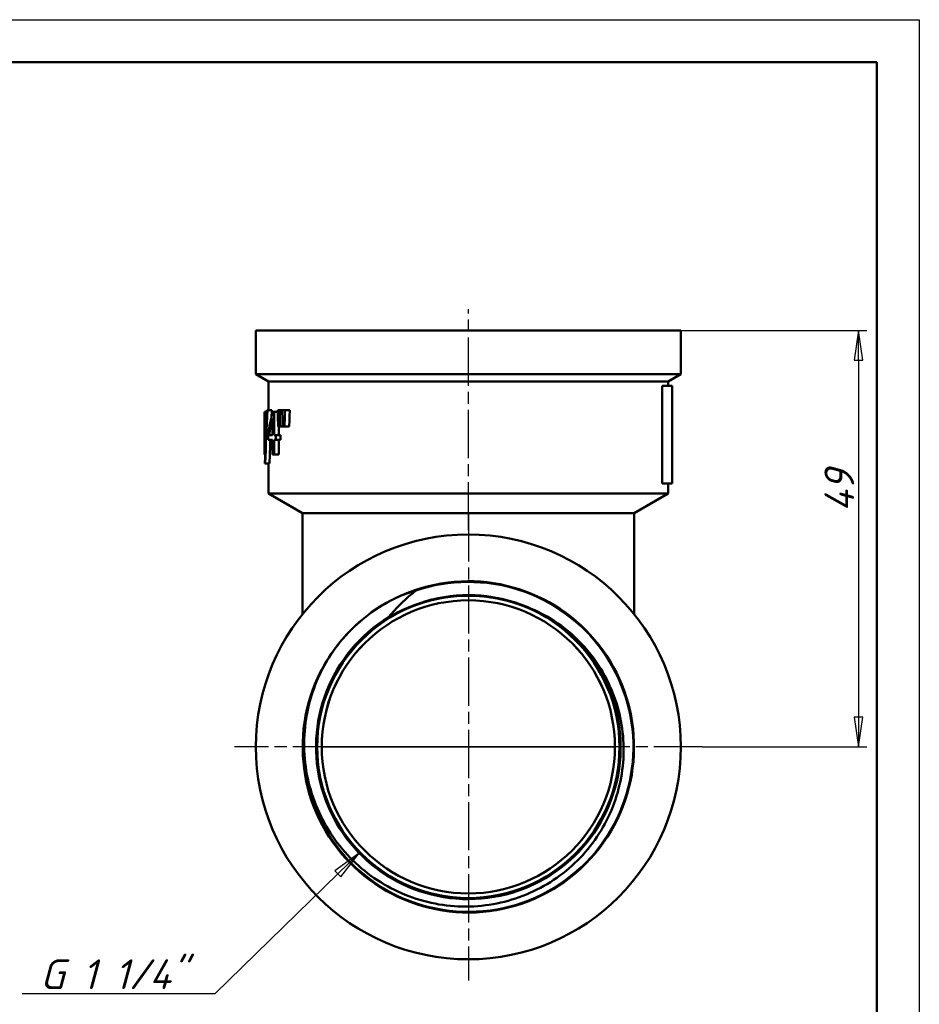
# Model space of a CAD drawing. Header units: millimetres. Extents: x -83 to 440, y -69 to 356.
# Tile 19 of 20: x 104 to 210, y 181 to 297. Entities that reach past the tile are written whole.
import ezdxf

# ---------------------------------------------------------------- set-up
doc = ezdxf.new("R2010")
doc.units = ezdxf.units.MM
doc.linetypes.add('CHAIN', pattern=[0.7087, 0.4724, -0.0591, 0.1181, -0.0591])
for name, color, linetype, lineweight in [('Видимые тонкие (ГОСТ)', 7, 'Continuous', 35), ('Видимый контур (ГОСТ)', 7, 'Continuous', 50), ('Кромка (ГОСТ)', 7, 'Continuous', 50), ('Маркер центра (ГОСТ)', 7, 'Continuous', 25), ('Осевая линия (ГОСТ)', 7, 'Continuous', 25), ('Размер (ГОСТ)', 7, 'Continuous', 25)]:
    doc.layers.add(name, color=color, linetype=linetype, lineweight=lineweight)
doc.styles.add('Обычный текст (ГОСТ)', font='GOST Common Italic.ttf')
doc.dimstyles.new('Обычный (ГОСТ)', dxfattribs={"dimtxt": 3.5, "dimasz": 3.5, "dimexe": 1, "dimexo": 0, "dimgap": 0.5, "dimtad": 1, "dimrnd": 1e-08, "dimtxsty": 'Обычный текст (ГОСТ)', "dimblk": 'Filled-1', "dimcen": 0.09, "dimdle": 15, "dimclrd": 256, "dimclre": 256, "dimclrt": 256, "dimazin": 2, "dimtfac": 0.714286, "dimtdec": 3, "dimtmove": 0, "dimatfit": 3, "dimfxl": 1, "dimtolj": 1, "dimlwd": 25, "dimlwe": 25, "dimarcsym": 0})

# ---------------------------------------------------------------- blocks, each defined once
blk = doc.blocks.new('Рамки ГОСТ_ граница 297x210')
at = {"layer": 'Кромка (ГОСТ)', "lineweight": 25}
for p, q in [((0, 297), (210, 297)), ((210, 297), (210, 0))]:
    blk.add_line(p, q, dxfattribs=at)
at = {"layer": 'Кромка (ГОСТ)'}
for p, q in [((205, 292), (20, 292)), ((205, 5), (205, 292))]:
    blk.add_line(p, q, dxfattribs=at)
blk = doc.blocks.new('Filled-1')
at = {"color": 0}
for p, q in [((0, 0), (-1, 0.143)), ((-1, 0.143), (-1, -0.143)), ((-1, 0), (0, 0)), ((-1, -0.143), (0, 0))]:
    blk.add_line(p, q, dxfattribs=at)
at = {"color": 0, "flags": 128}
blk.add_lwpolyline([(-1, -0.143), (0, 0), (-1, 0.143), (-1, -0.143)], dxfattribs=at)
at = {"color": 0}
blk.add_solid([(-1, -0.143), (0, 0), (-1, 0.143), (-1, -0.143)], dxfattribs=at)
blk = doc.blocks.new('*D9')
at = {"layer": 'Defpoints', "color": 0, "linetype": 'Continuous', "transparency": 16777216}
for p in [(181.94, 260.41), (184.44, 211.41), (202.84, 211.41)]:
    blk.add_point(p, dxfattribs=at)
at = {"layer": 'Размер (ГОСТ)', "linetype": 'Continuous', "lineweight": 25, "transparency": 16777216}
for p, q in [((181.94, 260.41), (203.84, 260.41)), ((202.84, 256.91), (202.84, 214.91)), ((184.44, 211.41), (203.84, 211.41))]:
    blk.add_line(p, q, dxfattribs=at)
at = {"layer": 'Размер (ГОСТ)', "linetype": 'Continuous', "lineweight": 25, "transparency": 16777216, "xscale": 3.5, "yscale": 3.5, "zscale": 3.5}
for p, rotation in [((202.84, 260.41), 90), ((202.84, 211.41), 270)]:
    blk.add_blockref('Filled-1', p, dxfattribs=dict(at, rotation=rotation))
at = {"layer": 'Размер (ГОСТ)', "linetype": 'Continuous', "lineweight": 25, "transparency": 16777216, "insert": (198.84, 239.07), "char_height": 3.5, "attachment_point": 1, "rotation": 90, "style": 'Обычный текст (ГОСТ)'}
blk.add_mtext('\\A1;49', dxfattribs=at)
blk = doc.blocks.new('*D11')
at = {"layer": 'Defpoints', "color": 0, "linetype": 'Continuous', "transparency": 16777216}
for p in [(156.94, 211.41), (144.1, 198.91)]:
    blk.add_point(p, dxfattribs=at)
at = {"layer": 'Размер (ГОСТ)', "linetype": 'Continuous', "lineweight": 25, "transparency": 16777216}
for p, q in [((127.15, 182.4), (141.59, 196.47)), ((104.45, 182.4), (127.15, 182.4))]:
    blk.add_line(p, q, dxfattribs=at)
at = {"layer": 'Размер (ГОСТ)', "linetype": 'Continuous', "lineweight": 25, "transparency": 16777216, "xscale": 3.5, "yscale": 3.5, "zscale": 3.5, "rotation": 44.24078377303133}
blk.add_blockref('Filled-1', (144.1, 198.91), dxfattribs=at)
at = {"layer": 'Размер (ГОСТ)', "linetype": 'Continuous', "lineweight": 25, "transparency": 16777216, "insert": (104.45, 186.4), "char_height": 3.5, "attachment_point": 1, "style": 'Обычный текст (ГОСТ)'}
blk.add_mtext('\\A1; \\fGOST Common|b0|i1;\\H3.5000;G 1 1/4" ', dxfattribs=at)

msp = doc.modelspace()

# ---------------------------------------------------------------- linework, layer by layer
at = {"layer": 'Видимые тонкие (ГОСТ)'}
msp.add_line((139.6901, 211.4114), (174.1901, 211.4114), dxfattribs=at)
for points, knots in [([(150.7692, 229.7853), (154.6634, 231.0931), (158.9763, 231.1194), (162.8861, 229.8593), (166.7956, 228.5993), (170.2812, 226.0598), (172.6788, 222.7246), (175.0762, 219.3897), (176.3729, 215.2771), (176.3221, 211.1703), (176.2712, 207.0638), (174.8732, 202.9849), (172.3943, 199.7106), (169.7902, 196.2709), (166.0054, 193.7427), (161.8308, 192.6541), (157.7214, 191.5826), (153.2602, 191.9115), (149.3523, 193.5739), (145.5055, 195.2104), (142.2168, 198.1283), (140.1339, 201.7529), (138.0727, 205.3399), (137.2032, 209.5985), (137.6932, 213.7064), (137.752, 214.1992), (137.8303, 214.6895), (137.9275, 215.176)], [2.81759206, 2.81759206, 2.81759206, 2.81759206, 3.45337641, 3.45337641, 3.45337641, 4.08910511, 4.08910511, 4.08910511, 4.72477896, 4.72477896, 4.72477896, 5.36039876, 5.36039876, 5.36039876, 6.02811776, 6.02811776, 6.02811776, 6.68540364, 6.68540364, 6.68540364, 7.33241944, 7.33241944, 7.33241944, 7.97271284, 7.97271284, 7.97271284, 8.04952432, 8.04952432, 8.04952432, 8.04952432]), ([(147.9514, 226.8955), (151.3, 228.8392), (155.2905, 229.6547), (159.1332, 229.1804), (161.4873, 228.8899), (163.7775, 228.1164), (165.8368, 226.94)], [2.61565206, 2.61565206, 2.61565206, 2.61565206, 3.26438576, 3.26438576, 3.26438576, 3.661811, 3.661811, 3.661811, 3.661811])]:
    msp.add_open_spline(points, degree=3, knots=knots, dxfattribs=at)
at = {"layer": 'Видимый контур (ГОСТ)'}
for p, q in [((181.9401, 260.4104), (131.9401, 260.4104)), ((131.9401, 255.2765), (131.9401, 260.4104)), ((181.9401, 255.2765), (181.9401, 260.4104)), ((181.9401, 255.2765), (131.9401, 255.2765)), ((133.4401, 254.4104), (131.9401, 255.2765)), ((180.4401, 254.4104), (181.9401, 255.2765)), ((180.4401, 254.4104), (133.4401, 254.4104)), ((133.4401, 251.0555), (133.4401, 254.4104)), ((179.7478, 253.8915), (179.7478, 242.3915)), ((179.7478, 253.8915), (180.9401, 253.8915)), ((180.4401, 253.8915), (180.4401, 254.4104)), ((180.9401, 253.8915), (180.9401, 242.3915)), ((132.9401, 250.8488), (132.9424, 250.8488)), ((132.9401, 245.8326), (132.9401, 250.8488)), ((132.9424, 246.3431), (132.9424, 250.8488)), ((132.9424, 250.8488), (133.2079, 250.8488)), ((133.2176, 251.0555), (133.313, 251.0555)), ((133.313, 251.0555), (133.821, 251.0555)), ((133.915, 250.8326), (134.1051, 250.8326)), ((134.1051, 248.0895), (134.1051, 250.8326)), ((134.1051, 250.8326), (134.5147, 250.8326)), ((134.5084, 251.0555), (134.8013, 251.0555)), ((134.8013, 251.0555), (135.031, 251.0555)), ((135.031, 251.0555), (135.3739, 251.0555)), ((135.3739, 251.0555), (135.9317, 251.0555)), ((133.9067, 250.0425), (133.9067, 248.0895)), ((133.3723, 248.2556), (133.3723, 247.5506)), ((133.4798, 248.0895), (133.9067, 248.0895)), ((134.1051, 248.0895), (134.3064, 248.0895)), ((134.3064, 247.5506), (134.3064, 248.0895)), ((134.3064, 248.0895), (134.8373, 248.0895)), ((134.7408, 249.1106), (134.5644, 249.1106)), ((134.6312, 249.1106), (134.6312, 248.0895)), ((134.7408, 249.1106), (135.0968, 249.1106)), ((134.8373, 248.0895), (134.8373, 247.5506)), ((135.3033, 249.1106), (135.0968, 249.1106)), ((135.3033, 249.1106), (135.8593, 249.1106)), ((133.9067, 247.5506), (133.3723, 247.5506)), ((133.9067, 247.5506), (133.9067, 245.8326)), ((134.3064, 247.5506), (134.1051, 247.5506)), ((134.1051, 245.8326), (134.1051, 247.5506)), ((134.3064, 247.5506), (134.8373, 247.5506)), ((134.6312, 247.5506), (134.6312, 245.8326)), ((132.9709, 245.8326), (132.9401, 245.8326)), ((132.9424, 246.3431), (132.9709, 246.3431)), ((132.9709, 245.8326), (132.9709, 246.3431)), ((132.9709, 246.3431), (133.0396, 246.3431)), ((132.9709, 245.8326), (133.0257, 245.8326)), ((134.1051, 245.8326), (133.9067, 245.8326)), ((134.1051, 245.8326), (134.6312, 245.8326)), ((133.0465, 244.7467), (132.9997, 244.7467)), ((133.0465, 244.7467), (133.5488, 244.7467)), ((133.4401, 241.2198), (133.4401, 244.7467)), ((179.7478, 242.3915), (180.9401, 242.3915)), ((180.4401, 241.2198), (180.4401, 242.3915)), ((180.4401, 241.2198), (133.4401, 241.2198)), ((137.4401, 238.9104), (133.4401, 241.2198)), ((176.4401, 238.9104), (180.4401, 241.2198)), ((137.4401, 238.9104), (176.4401, 238.9104)), ((137.4401, 238.9104), (137.4401, 227.0559)), ((176.4401, 238.9104), (176.4401, 227.0559))]:
    msp.add_line(p, q, dxfattribs=at)
for centre, radius in [((156.9401, 211.4114), 25), ((156.9401, 211.4104), 17.7879), ((156.9401, 211.4104), 17.7879), ((156.9401, 211.4114), 17.25)]:
    msp.add_circle(centre, radius, dxfattribs=at)
for centre, radius, start, end in [((156.9401, 211.4104), 17.25, 0.001661, 179.998339), ((156.9401, 211.4114), 17.9206, 121.486112, 58.841523)]:
    msp.add_arc(centre, radius, start, end, dxfattribs=at)
for centre, major_axis, ratio, start_param, end_param in [((156.9401, 239.2775), (0, 77.6881), 0.30892742, 1.41860326, 1.50033794), ((156.9401, 237.4715), (0, 77.3665), 0.31021195, 1.39430171, 1.47662121), ((156.9401, 243.0317), (0, 27.6522), 0.86792453, 1.2848036, 1.38073703), ((156.9401, 237.4715), (0, 75.7547), 0.31021195, 1.39050572, 1.40096353), ((156.9401, 364.8315), (0, -320), 0.075, 5.07589146, 5.08240227), ((156.9401, 127.501), (0, 320), 0.075, 1.17438785, 1.18096756), ((156.9401, 381.6872), (0, -320), 0.075, 5.13289698, 5.13956479), ((156.9401, 110.6452), (0, 320), 0.075, 1.11655349, 1.12330608), ((156.9401, 110.6452), (0, 313.3333), 0.075, 1.10613748, 1.11306877), ((156.9401, 242.2117), (0, 27.8747), 0.86099585, 1.28603521, 1.35833684), ((156.9401, 237.4715), (0, 75.7547), 0.31021195, 1.43735111, 1.47461134)]:
    msp.add_ellipse(centre, major_axis=major_axis, ratio=ratio, start_param=start_param, end_param=end_param, dxfattribs=at)
for points, knots in [([(145.2854, 227.0443), (148.5936, 229.5105), (152.7011, 230.8862), (156.8273, 230.9101), (160.9532, 230.934), (165.0759, 229.6061), (168.4123, 227.1787), (171.7484, 224.7516), (174.2805, 221.238), (175.5277, 217.3055), (176.7748, 213.3733), (176.7306, 209.043), (175.4035, 205.137), (174.0131, 201.0448), (171.2186, 197.4443), (167.5996, 195.0817), (164.037, 192.7561), (159.6981, 191.6432), (155.456, 191.967), (151.2802, 192.2857), (147.2222, 193.9935), (144.075, 196.7565), (140.9524, 199.4979), (138.7432, 203.2626), (137.8727, 207.3258), (137.0026, 211.3876), (137.4752, 215.7255), (139.1994, 219.5047), (140.412, 222.1624), (142.2389, 224.5335), (144.4817, 226.4041)], [2.50099152, 2.50099152, 2.50099152, 2.50099152, 3.13580724, 3.13580724, 3.13580724, 3.7705677, 3.7705677, 3.7705677, 4.4052737, 4.4052737, 4.4052737, 5.03992604, 5.03992604, 5.03992604, 5.70484269, 5.70484269, 5.70484269, 6.35937001, 6.35937001, 6.35937001, 7.00367034, 7.00367034, 7.00367034, 7.64294951, 7.64294951, 7.64294951, 8.28202549, 8.28202549, 8.28202549, 8.73143878, 8.73143878, 8.73143878, 8.73143878]), ([(145.2854, 227.0443), (146.7429, 228.1291), (148.6317, 229.1708), (150.5434, 229.7543), (150.6671, 229.7866), (150.7425, 229.7991), (150.7565, 229.801), (150.769, 229.8008), (150.7719, 229.8006), (150.7751, 229.7998), (150.776, 229.7995), (150.7773, 229.7987), (150.7777, 229.7984), (150.7783, 229.7977), (150.7785, 229.7973), (150.7787, 229.7965), (150.7786, 229.796), (150.7784, 229.7948), (150.778, 229.794), (150.7761, 229.791), (150.7732, 229.7883), (150.7692, 229.7853)], [-0.296457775, -0.296457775, -0.296457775, -0.296457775, -0.03316854, -0.03316854, -0.009070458, -0.009070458, -0.004568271, -0.004568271, -0.003301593, -0.003301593, -0.002781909, -0.002781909, -0.002485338, -0.002485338, -0.002238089, -0.002238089, -0.001956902, -0.001956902, -0.0015145, -0.0015145, 0, 0, 0, 0]), ([(150.7692, 229.7853), (150.1592, 229.3247), (149.5784, 228.8271), (148.5153, 227.7906), (148.03, 227.2563), (147.5803, 226.6935)], [-0.458308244, -0.458308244, -0.458308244, -0.458308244, -0.225232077, -0.225232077, -0.00498681, -0.00498681, -0.00498681, -0.00498681]), ([(156.8892, 229.1984), (155.0699, 229.1932), (153.2683, 228.9193), (149.9883, 227.9182), (148.7854, 227.3365), (147.9514, 226.8955)], [0, 0, 0, 0, 0.54580907, 0.54580907, 1.02706057, 1.02706057, 1.02706057, 1.02706057]), ([(165.8401, 226.9466), (165.0037, 227.3829), (163.7977, 227.9576), (160.5122, 228.94), (158.7088, 229.2036), (156.8892, 229.1984)], [0, 0, 0, 0, 0.282984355, 0.282984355, 0.604039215, 0.604039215, 0.604039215, 0.604039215]), ([(166.2124, 226.7468), (167.3704, 226.0759), (168.45, 225.2772), (170.5209, 223.3535), (171.4809, 222.2101), (173.5747, 218.98), (174.4587, 216.7654), (175.3343, 212.1053), (175.3111, 209.7035), (174.3448, 205.0261), (173.4046, 202.7968), (170.7152, 198.8081), (168.9866, 197.0907), (164.9554, 194.403), (162.6881, 193.4641), (157.9048, 192.5019), (155.4336, 192.4944), (150.6099, 193.4274), (148.3051, 194.3653), (144.169, 197.0788), (142.3809, 198.8335), (139.566, 202.9421), (138.5715, 205.2599), (137.5205, 210.1623), (137.4802, 212.701), (137.9261, 215.1766)], [-8.17261225, -8.17261225, -8.17261225, -8.17261225, -7.77020119, -7.77020119, -7.32331432, -7.32331432, -6.61361579, -6.61361579, -5.89884017, -5.89884017, -5.17899013, -5.17899013, -4.45408067, -4.45408067, -3.72413713, -3.72413713, -2.98919155, -2.98919155, -2.24927807, -2.24927807, -1.50442779, -1.50442779, -0.75466428, -0.75466428, 0, 0, 0, 0]), ([(137.9261, 215.1766), (138.3138, 217.3287), (139.0758, 219.4012), (141.2941, 223.2406), (142.7531, 224.9731), (144.4775, 226.4082)], [-1.32943842, -1.32943842, -1.32943842, -1.32943842, -0.67304745, -0.67304745, 0, 0, 0, 0])]:
    msp.add_open_spline(points, degree=3, knots=knots, dxfattribs=at)
for points in [[(144.4775, 226.4082), (144.7396, 226.626), (145.0091, 226.8383), (145.2854, 227.0443)], [(147.9514, 226.8955), (147.8269, 226.8296), (147.7032, 226.7623), (147.5803, 226.6935)], [(166.2124, 226.7468), (166.0891, 226.8149), (165.965, 226.8815), (165.8401, 226.9466)]]:
    msp.add_open_spline(points, degree=3, dxfattribs=at)
at = {"layer": 'Маркер центра (ГОСТ)', "linetype": 'CHAIN', "ltscale": 11.993792}
for p, q in [((156.9401, 238.9114), (156.9401, 183.9114)), ((184.4401, 211.4114), (129.4401, 211.4114))]:
    msp.add_line(p, q, dxfattribs=at)
at = {"layer": 'Осевая линия (ГОСТ)', "linetype": 'CHAIN', "ltscale": 11.993792}
msp.add_line((156.9401, 236.9104), (156.9401, 262.9104), dxfattribs=at)

# ---------------------------------------------------------------- block references
msp.add_blockref('Рамки ГОСТ_ граница 297x210', (0, 0))

# ---------------------------------------------------------------- dimensions: what is measured, and where the dimension line sits
at = {"layer": 'Размер (ГОСТ)', "linetype": 'Continuous', "lineweight": 25}
dim = msp.add_linear_dim(base=(202.8379, 211.4114), p1=(181.9401, 260.4104), p2=(184.4401, 211.4114), angle=270, dimstyle='Обычный (ГОСТ)', override={"dimgap": 0.5, "dimdec": 2, "dimtol": 0, "dimlim": 0, "dimtp": 0, "dimtm": 0, "dimtdec": 3, "dimtofl": 0, "dimatfit": 1}, dxfattribs=at)
dim.commit()
dim.dimension.update_dxf_attribs({"geometry": '*D9', "text_midpoint": (202.8379, 241.6609), "dimtype": 160})
dim = msp.add_radius_dim(center=(156.9401, 211.4114), mpoint=(144.1015, 198.9086), text=' \\fGOST Common|b0|i1;\\H3.5000;G 1 1/4" ', dimstyle='Обычный (ГОСТ)', override={"dimgap": 0.5, "dimtih": 1, "dimtoh": 1, "dimdec": 2, "dimlfac": 1, "dimcen": 0, "dimtol": 0, "dimlim": 0, "dimtp": 0, "dimtm": 0, "dimtdec": 3, "dimtofl": 0}, dxfattribs=at)
dim.commit()
dim.dimension.update_dxf_attribs({"geometry": '*D11', "text_midpoint": (113.5813, 182.4013), "dimtype": 164})

doc.saveas('drawing.dxf')
